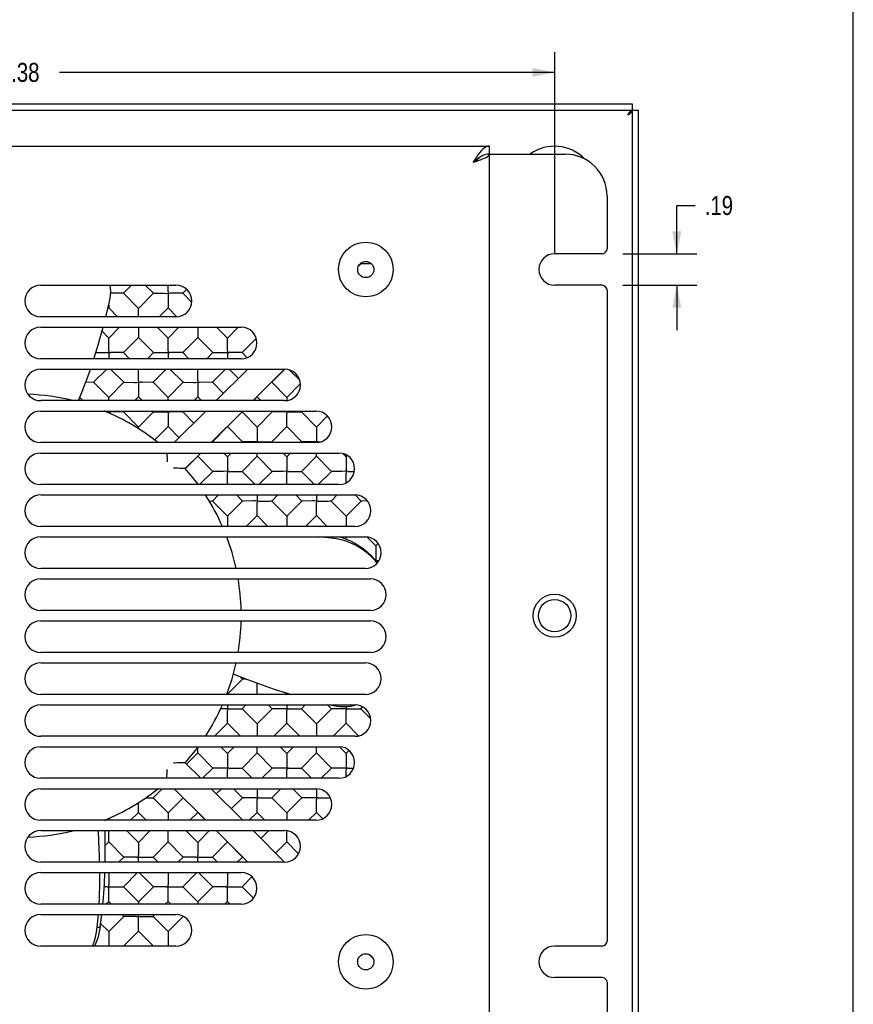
# Model space of a CAD drawing. Header units: inches. Extents: x 0 to 22.7, y 0 to 14.7.
# Tile 14 of 14: x 17.7 to 22.7, y 3.2 to 9.1. Entities that reach past the tile are written whole.
import ezdxf

# ---------------------------------------------------------------- set-up
doc = ezdxf.new("R2010")
doc.units = ezdxf.units.IN
doc.header["$LTSCALE"] = 1.246667
doc.header["$MEASUREMENT"] = 0
doc.layers.get('0').update_dxf_attribs({"linetype": 'CONTINUOUS'})
doc.layers.add('02___PRT_ALL_AXES', color=7, linetype='CONTINUOUS')
doc.styles.get("Standard").update_dxf_attribs({"font": 'txt', "width": 0.8})
doc.dimstyles.new('DIMSTYLE_1', dxfattribs={"dimtxt": 0.113333, "dimasz": 0.133333, "dimexe": 0.09, "dimexo": 0.07, "dimgap": 0.0425, "dimtad": 0, "dimtih": 1, "dimtoh": 1, "dimzin": 4, "dimdsep": 46, "dimtxsty": 'Standard', "dimblk": '_FILLED', "dimblk1": '_FILLED', "dimblk2": '_FILLED', "dimcen": 0.09, "dimadec": 0, "dimazin": 0, "dimtfac": 1, "dimtofl": 0, "dimtmove": 0, "dimatfit": 3, "dimldrblk": '_FILLED', "dimfxl": 0, "dimtolj": 1, "dimtzin": 4, "dimarcsym": 0})

# ---------------------------------------------------------------- blocks, each defined once
blk = doc.blocks.new('_FILLED')
at = {"color": 0, "linetype": 'ByBlock'}
blk.add_solid([(0, 0), (-1, 0.2), (-1, -0.2)], dxfattribs=at)
blk = doc.blocks.new('*D6')
at = {"color": 2, "linetype": 'Continuous'}
for p, q in [((14.5115, 7.6628), (14.5115, 8.8641)), ((20.8875, 7.6628), (20.8875, 8.8641)), ((14.5115, 8.7441), (17.4615, 8.7441)), ((20.8875, 8.7441), (17.9375, 8.7441))]:
    blk.add_line(p, q, dxfattribs=at)
at = {"color": 2, "linetype": 'Continuous', "xscale": 0.1333333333, "yscale": 0.1333333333, "zscale": 0.1333333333, "rotation": 180}
blk.add_blockref('_FILLED', (14.5115, 8.7441), dxfattribs=at)
at = {"color": 2, "linetype": 'Continuous', "xscale": 0.1333333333, "yscale": 0.1333333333, "zscale": 0.1333333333}
blk.add_blockref('_FILLED', (20.8875, 8.7441), dxfattribs=at)
at = {"color": 2, "linetype": 'Continuous', "insert": (17.6995, 8.8007), "char_height": 0.11333, "width": 0.362667, "attachment_point": 2, "line_spacing_factor": 0.9}
blk.add_mtext('6.38', dxfattribs=at)
blk = doc.blocks.new('*D8')
at = {"color": 2, "linetype": 'Continuous'}
for p, q in [((21.6149, 7.6634), (21.6149, 7.9506)), ((21.6149, 7.9506), (21.7249, 7.9506)), ((21.2929, 7.6634), (21.7349, 7.6634)), ((21.2929, 7.4754), (21.7349, 7.4754)), ((21.6149, 7.4754), (21.6149, 7.2088))]:
    blk.add_line(p, q, dxfattribs=at)
at = {"color": 2, "linetype": 'Continuous', "xscale": 0.1333333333, "yscale": 0.1333333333, "zscale": 0.1333333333}
for p, rotation in [((21.6149, 7.6634), 270), ((21.6149, 7.4754), 90)]:
    blk.add_blockref('_FILLED', p, dxfattribs=dict(at, rotation=rotation))
at = {"color": 2, "linetype": 'Continuous', "insert": (21.7816, 8.0073), "char_height": 0.11333, "width": 0.272, "attachment_point": 1, "line_spacing_factor": 0.9}
blk.add_mtext('.19', dxfattribs=at)

msp = doc.modelspace()

# ---------------------------------------------------------------- linework, layer by layer
at = {"color": 7, "linetype": 'Continuous'}
for p, q in [((22.6667, 0), (22.6667, 14.6667)), ((14.012, 8.5179), (21.387, 8.5179)), ((21.351, 2.4599), (21.351, 8.5539)), ((20.4975, 8.3049), (20.4975, 8.2569)), ((20.4495, 8.2429), (20.4399, 8.2372)), ((19.7172, 7.5878), (19.7336, 7.6043)), ((19.7336, 7.6043), (19.7311, 7.6068)), ((18.3656, 7.4759), (18.3171, 7.4275)), ((18.4962, 7.4275), (18.4477, 7.4759)), ((18.5834, 7.4501), (18.5834, 7.4759)), ((18.6942, 7.451), (18.6707, 7.4275)), ((18.4066, 7.338), (18.3171, 7.4275)), ((18.4962, 7.4275), (18.4066, 7.338)), ((18.5016, 7.4275), (18.5609, 7.4275)), ((18.5835, 7.4391), (18.5834, 7.4501)), ((18.5834, 7.4048), (18.5834, 7.3402)), ((18.6061, 7.4275), (18.5951, 7.4275)), ((18.7241, 7.3741), (18.6707, 7.4275)), ((18.2299, 7.3402), (18.2242, 7.3346)), ((18.2299, 7.3578), (18.2299, 7.3402)), ((18.2822, 7.2879), (18.2299, 7.3402)), ((18.4066, 7.3358), (18.4066, 7.338)), ((18.4066, 7.3284), (18.4066, 7.3358)), ((18.5834, 7.3402), (18.5311, 7.2879)), ((18.6353, 7.2883), (18.5834, 7.3402)), ((18.4067, 7.2931), (18.4066, 7.3284)), ((18.4067, 7.2879), (18.4067, 7.2931)), ((18.2946, 7.2259), (18.2299, 7.1612)), ((18.4066, 7.2259), (18.4066, 7.1635)), ((18.5834, 7.1612), (18.5187, 7.2259)), ((18.6482, 7.2259), (18.5834, 7.1612)), ((18.7602, 7.2259), (18.7602, 7.1635)), ((18.937, 7.1612), (18.8722, 7.2259)), ((19.0017, 7.2259), (18.937, 7.1612)), ((18.2299, 7.1612), (18.19, 7.2011)), ((18.2299, 7.159), (18.2299, 7.1612)), ((18.2299, 7.1516), (18.2299, 7.159)), ((18.4066, 7.1635), (18.3171, 7.0739)), ((18.4962, 7.0739), (18.4066, 7.1635)), ((18.5834, 7.159), (18.5834, 7.1612)), ((18.5834, 7.1516), (18.5834, 7.159)), ((18.7602, 7.1635), (18.6707, 7.0739)), ((18.8497, 7.0739), (18.7602, 7.1635)), ((18.937, 7.159), (18.937, 7.1612)), ((18.937, 7.1516), (18.937, 7.159)), ((19.1093, 7.159), (19.0242, 7.0739)), ((18.2299, 7.1163), (18.2299, 7.1516)), ((18.2299, 7.0965), (18.2299, 7.1163)), ((18.5834, 7.1163), (18.5834, 7.1516)), ((18.5834, 7.0965), (18.5834, 7.1163)), ((18.937, 7.1163), (18.937, 7.1516)), ((18.937, 7.0965), (18.937, 7.1163)), ((18.1527, 7.0739), (18.2074, 7.0739)), ((18.2299, 7.0855), (18.2299, 7.0965)), ((18.2299, 7.0513), (18.2299, 7.0379)), ((18.2526, 7.0739), (18.2415, 7.074)), ((18.3531, 7.0379), (18.3171, 7.0739)), ((18.4962, 7.0739), (18.4602, 7.0379)), ((18.5016, 7.0739), (18.5609, 7.0739)), ((18.5835, 7.0855), (18.5834, 7.0965)), ((18.5834, 7.0513), (18.5834, 7.0379)), ((18.6061, 7.0739), (18.5951, 7.074)), ((18.7067, 7.0379), (18.6707, 7.0739)), ((18.8497, 7.0739), (18.8137, 7.0379)), ((18.8551, 7.0739), (18.9145, 7.0739)), ((18.937, 7.0855), (18.937, 7.0965)), ((18.937, 7.0513), (18.937, 7.0379)), ((19.0535, 7.0446), (19.0242, 7.0739)), ((18.2191, 6.9759), (18.1403, 6.8972)), ((18.3194, 6.8972), (18.2406, 6.9759)), ((18.4066, 6.9748), (18.4066, 6.9759)), ((18.4067, 6.9395), (18.4066, 6.9748)), ((18.4067, 6.9198), (18.4067, 6.9395)), ((18.5727, 6.9759), (18.4939, 6.8972)), ((18.6729, 6.8972), (18.5942, 6.9759)), ((18.7602, 6.9748), (18.7602, 6.9759)), ((18.7602, 6.9395), (18.7602, 6.9748)), ((18.7602, 6.9198), (18.7602, 6.9395)), ((18.9262, 6.9759), (18.8474, 6.8972)), ((19.0585, 6.9759), (18.8705, 6.7879)), ((19.0031, 6.9205), (18.9477, 6.9759)), ((19.0905, 6.7879), (19.2784, 6.9758)), ((19.279, 6.9751), (19.201, 6.8972)), ((19.368, 6.9092), (19.3054, 6.9718)), ((18.2299, 6.8076), (18.1403, 6.8972)), ((18.3194, 6.8972), (18.2299, 6.8076)), ((18.3248, 6.8972), (18.3841, 6.8971)), ((18.4066, 6.8745), (18.4066, 6.8099)), ((18.4067, 6.9088), (18.4067, 6.9198)), ((18.4293, 6.8972), (18.4183, 6.8972)), ((18.5834, 6.8076), (18.4939, 6.8972)), ((18.6729, 6.8972), (18.5834, 6.8076)), ((18.6783, 6.8972), (18.7377, 6.8971)), ((18.7602, 6.9088), (18.7602, 6.9198)), ((18.7602, 6.8745), (18.7602, 6.8099)), ((18.9136, 6.831), (18.8474, 6.8972)), ((19.2905, 6.8076), (19.201, 6.8972)), ((19.2905, 6.8076), (19.3716, 6.8887)), ((18.0751, 6.7879), (18.057, 6.806)), ((18.2299, 6.8055), (18.2299, 6.8076)), ((18.2299, 6.798), (18.2299, 6.8055)), ((18.4066, 6.8099), (18.3847, 6.7879)), ((18.4286, 6.7879), (18.4066, 6.8099)), ((18.5834, 6.8055), (18.5834, 6.8076)), ((18.5834, 6.798), (18.5834, 6.8055)), ((18.7602, 6.8099), (18.7382, 6.7879)), ((18.7822, 6.7879), (18.7602, 6.8099)), ((19.1138, 6.8099), (19.0918, 6.7879)), ((19.1357, 6.7879), (19.1138, 6.8099)), ((18.2299, 6.7879), (18.2299, 6.798)), ((18.5834, 6.7879), (18.5834, 6.798)), ((18.2299, 6.7259), (18.2298, 6.7147)), ((18.2526, 6.7204), (18.2415, 6.7204)), ((18.3227, 6.7259), (18.3171, 6.7204)), ((18.4066, 6.6309), (18.3171, 6.7204)), ((18.4962, 6.7204), (18.4066, 6.6309)), ((18.4962, 6.7204), (18.4906, 6.7259)), ((18.5016, 6.7204), (18.5609, 6.7204)), ((18.5834, 6.6977), (18.5834, 6.6331)), ((18.6061, 6.7204), (18.5951, 6.7204)), ((18.8085, 6.7259), (18.6205, 6.5379)), ((18.6762, 6.7259), (18.6707, 6.7204)), ((18.7368, 6.6542), (18.6707, 6.7204)), ((18.8405, 6.5379), (19.0285, 6.7259)), ((19.0298, 6.7259), (19.0242, 6.7204)), ((19.1138, 6.6309), (19.0242, 6.7204)), ((19.1138, 6.6309), (19.2033, 6.7204)), ((19.2033, 6.7204), (19.1977, 6.7259)), ((19.2679, 6.7204), (19.2033, 6.7204)), ((19.2905, 6.7259), (19.2906, 6.7087)), ((19.2905, 6.6977), (19.2906, 6.7087)), ((19.3021, 6.7203), (19.3131, 6.7204)), ((19.3131, 6.7204), (19.3417, 6.7204)), ((19.3417, 6.7204), (19.3778, 6.7204)), ((19.3778, 6.7204), (19.3833, 6.7259)), ((19.4673, 6.6309), (19.3778, 6.7204)), ((19.4673, 6.6309), (19.5331, 6.6966)), ((18.4066, 6.6205), (18.4066, 6.6308)), ((18.5834, 6.6331), (18.5032, 6.5529)), ((18.6496, 6.567), (18.5834, 6.6331)), ((18.937, 6.6331), (18.8474, 6.5436)), ((19.0265, 6.5436), (18.937, 6.6331)), ((19.201, 6.5436), (19.2905, 6.6331)), ((19.3801, 6.5436), (19.2905, 6.6331)), ((19.1138, 6.6255), (19.1137, 6.5661)), ((19.4673, 6.6255), (19.4673, 6.5661)), ((18.8531, 6.5379), (18.8474, 6.5436)), ((19.0208, 6.5379), (19.0265, 6.5436)), ((19.0911, 6.5436), (19.0265, 6.5436)), ((19.1254, 6.5436), (19.1363, 6.5436)), ((19.1363, 6.5436), (19.1649, 6.5436)), ((19.1649, 6.5436), (19.201, 6.5436)), ((19.2067, 6.5379), (19.201, 6.5436)), ((19.3744, 6.5379), (19.3801, 6.5436)), ((19.4446, 6.5436), (19.3801, 6.5436)), ((19.4557, 6.5437), (19.4446, 6.5436)), ((19.4789, 6.5436), (19.4557, 6.5437)), ((19.4673, 6.5661), (19.4673, 6.5552)), ((19.4673, 6.5552), (19.4673, 6.538)), ((19.4789, 6.5436), (19.4966, 6.5436)), ((18.6863, 6.3837), (18.7785, 6.4759)), ((18.7602, 6.4564), (18.6869, 6.3831)), ((18.8497, 6.3668), (18.7602, 6.4564)), ((18.937, 6.4541), (18.9151, 6.4759)), ((18.937, 6.4541), (18.9588, 6.4759)), ((19.0242, 6.3668), (19.1138, 6.4564)), ((19.2033, 6.3668), (19.1138, 6.4564)), ((19.2905, 6.4541), (19.2687, 6.4759)), ((19.2905, 6.4541), (19.3124, 6.4759)), ((19.3778, 6.3668), (19.4673, 6.4564)), ((19.5568, 6.3668), (19.4673, 6.4564)), ((19.6441, 6.4541), (19.6257, 6.4725)), ((19.6441, 6.4541), (19.6513, 6.4613)), ((18.5776, 6.432), (18.5777, 6.4244)), ((18.937, 6.4487), (18.937, 6.3893)), ((19.2905, 6.4487), (19.2905, 6.3893)), ((19.6441, 6.4487), (19.6441, 6.3893)), ((18.7708, 6.2879), (18.8497, 6.3668)), ((18.9143, 6.3668), (18.8497, 6.3668)), ((18.9486, 6.3668), (18.9596, 6.3668)), ((18.9596, 6.3668), (18.9881, 6.3668)), ((18.9881, 6.3668), (19.0242, 6.3668)), ((19.1031, 6.2879), (19.0242, 6.3668)), ((19.1244, 6.2879), (19.2033, 6.3668)), ((19.2679, 6.3668), (19.2033, 6.3668)), ((19.3021, 6.3668), (19.3131, 6.3668)), ((19.3131, 6.3668), (19.3417, 6.3668)), ((19.3417, 6.3668), (19.3778, 6.3668)), ((19.4567, 6.2879), (19.3778, 6.3668)), ((19.4779, 6.2879), (19.5568, 6.3668)), ((19.6214, 6.3668), (19.5568, 6.3668)), ((19.6557, 6.3668), (19.6667, 6.3668)), ((19.6667, 6.3668), (19.6941, 6.3668)), ((18.8474, 6.19), (18.8833, 6.2259)), ((19.0265, 6.19), (18.9906, 6.2259)), ((19.201, 6.19), (19.2369, 6.2259)), ((19.3801, 6.19), (19.3442, 6.2259)), ((19.5546, 6.19), (19.5904, 6.2259)), ((19.7336, 6.19), (19.6976, 6.226)), ((18.8285, 6.19), (18.8326, 6.19)), ((18.937, 6.1005), (18.8474, 6.19)), ((18.937, 6.1005), (19.0265, 6.19)), ((19.1138, 6.1674), (19.1138, 6.1784)), ((19.1254, 6.19), (19.1363, 6.19)), ((19.1363, 6.19), (19.1649, 6.19)), ((19.1649, 6.19), (19.1862, 6.19)), ((19.2905, 6.1005), (19.201, 6.19)), ((19.2905, 6.1005), (19.3801, 6.19)), ((19.4673, 6.1674), (19.4674, 6.1784)), ((19.4789, 6.19), (19.4899, 6.19)), ((19.4899, 6.19), (19.5185, 6.19)), ((19.5185, 6.19), (19.5397, 6.19)), ((19.6441, 6.1005), (19.5546, 6.19)), ((19.6441, 6.1005), (19.7336, 6.19)), ((19.0489, 6.0379), (19.1138, 6.1028)), ((19.1786, 6.0379), (19.1138, 6.1028)), ((19.4024, 6.0379), (19.4673, 6.1028)), ((19.5322, 6.0379), (19.4673, 6.1028)), ((18.937, 6.0951), (18.937, 6.0379)), ((19.2905, 6.0951), (19.2905, 6.0379)), ((19.6441, 6.0951), (19.6441, 6.0379)), ((19.5552, 5.9693), (19.4791, 5.9759)), ((19.6441, 5.9631), (19.6441, 5.9759)), ((19.8209, 5.9237), (19.7695, 5.9751)), ((19.8348, 5.9377), (19.8209, 5.9237)), ((19.8209, 5.9184), (19.8208, 5.859)), ((18.937, 5.0399), (19.0265, 5.1294)), ((19.0265, 5.1294), (19.0117, 5.1441)), ((19.0491, 5.1294), (19.0265, 5.1294)), ((19.2905, 5.0399), (19.2812, 5.0491)), ((18.937, 5.0399), (18.9343, 5.0425)), ((19.1096, 5.0379), (19.1138, 5.0421)), ((19.1179, 5.0379), (19.1138, 5.0421)), ((19.2905, 5.0399), (19.2954, 5.0447)), ((18.9143, 4.9526), (18.8966, 4.9526)), ((18.937, 4.9299), (18.937, 4.941)), ((18.9486, 4.9526), (18.9596, 4.9526)), ((18.9596, 4.9526), (18.9881, 4.9526)), ((18.9881, 4.9526), (19.0242, 4.9526)), ((19.0242, 4.9526), (19.0476, 4.9759)), ((19.1138, 4.8631), (19.0242, 4.9526)), ((19.1138, 4.8631), (19.2033, 4.9526)), ((19.2033, 4.9526), (19.1799, 4.9759)), ((19.2679, 4.9526), (19.2033, 4.9526)), ((19.2905, 4.9299), (19.2906, 4.941)), ((19.3021, 4.9526), (19.3131, 4.9526)), ((19.3131, 4.9526), (19.3417, 4.9526)), ((19.3417, 4.9526), (19.3778, 4.9526)), ((19.3778, 4.9526), (19.4011, 4.9759)), ((19.4673, 4.8631), (19.3778, 4.9526)), ((19.4673, 4.8631), (19.5568, 4.9526)), ((19.5568, 4.9526), (19.5335, 4.9759)), ((19.6214, 4.9526), (19.5568, 4.9526)), ((19.6441, 4.9299), (19.6441, 4.941)), ((19.6557, 4.9526), (19.6667, 4.9526)), ((19.6667, 4.9526), (19.6952, 4.9526)), ((19.6952, 4.9526), (19.7313, 4.9526)), ((19.7313, 4.9526), (19.7428, 4.9641)), ((19.7907, 4.8933), (19.7313, 4.9526)), ((18.8596, 4.7879), (18.937, 4.8654)), ((19.0144, 4.7879), (18.937, 4.8654)), ((19.1138, 4.8577), (19.1137, 4.7984)), ((19.2131, 4.7879), (19.2905, 4.8654)), ((19.3679, 4.7879), (19.2905, 4.8654)), ((19.4673, 4.8577), (19.4673, 4.7984)), ((19.5667, 4.7879), (19.6441, 4.8654)), ((19.7188, 4.7907), (19.6441, 4.8654)), ((19.1137, 4.7984), (19.1137, 4.7879)), ((19.4673, 4.7984), (19.4673, 4.7879)), ((18.937, 4.6863), (18.8973, 4.7259)), ((18.937, 4.6863), (18.9766, 4.7259)), ((19.2905, 4.6863), (19.2509, 4.7259)), ((19.2905, 4.6863), (19.3302, 4.7259)), ((19.6441, 4.6863), (19.6047, 4.7257)), ((19.6441, 4.6863), (19.6616, 4.7038)), ((18.694, 4.6224), (18.7602, 4.6886)), ((18.8497, 4.5991), (18.7602, 4.6886)), ((18.937, 4.6809), (18.937, 4.6216)), ((19.0242, 4.5991), (19.1138, 4.6886)), ((19.2033, 4.5991), (19.1138, 4.6886)), ((19.2905, 4.6809), (19.2905, 4.6216)), ((19.3778, 4.5991), (19.4673, 4.6886)), ((19.5568, 4.5991), (19.4673, 4.6886)), ((19.6441, 4.6809), (19.6441, 4.6216)), ((18.6246, 4.6288), (18.617, 4.6288)), ((18.7785, 4.5379), (18.6863, 4.6302)), ((18.7886, 4.5379), (18.8497, 4.5991)), ((18.9143, 4.5991), (18.8497, 4.5991)), ((18.9486, 4.599), (18.9596, 4.599)), ((18.9596, 4.599), (18.9881, 4.5991)), ((18.9881, 4.5991), (19.0242, 4.5991)), ((19.0853, 4.5379), (19.0242, 4.5991)), ((19.1422, 4.5379), (19.2033, 4.5991)), ((19.2679, 4.5991), (19.2033, 4.5991)), ((19.3021, 4.599), (19.3131, 4.599)), ((19.3131, 4.599), (19.3417, 4.5991)), ((19.3417, 4.5991), (19.3629, 4.5991)), ((19.4389, 4.5379), (19.3778, 4.5991)), ((19.4957, 4.5379), (19.5568, 4.5991)), ((19.6214, 4.5991), (19.5568, 4.5991)), ((19.6557, 4.599), (19.6667, 4.599)), ((19.6667, 4.599), (19.6892, 4.5991)), ((18.5768, 4.5379), (18.5769, 4.5449)), ((18.4939, 4.4223), (18.5476, 4.4759)), ((18.6729, 4.4223), (18.6193, 4.4759)), ((18.6205, 4.4759), (18.8085, 4.2879)), ((19.0285, 4.2879), (18.8405, 4.4759)), ((18.8708, 4.4457), (18.9011, 4.4759)), ((19.0265, 4.4223), (18.9728, 4.4759)), ((19.1138, 4.4759), (19.1137, 4.4448)), ((19.201, 4.4223), (19.2547, 4.4759)), ((19.3801, 4.4223), (19.3264, 4.4759)), ((19.4673, 4.4758), (19.4673, 4.4448)), ((18.4514, 4.4223), (18.4731, 4.4223)), ((18.4731, 4.4223), (18.4939, 4.4223)), ((18.5834, 4.3328), (18.4939, 4.4223)), ((18.5834, 4.3328), (18.6729, 4.4223)), ((18.9604, 4.3561), (19.0265, 4.4223)), ((19.0911, 4.4223), (19.0265, 4.4223)), ((19.1254, 4.4222), (19.1363, 4.4223)), ((19.1363, 4.4223), (19.1649, 4.4223)), ((19.1649, 4.4223), (19.201, 4.4223)), ((19.2905, 4.3328), (19.201, 4.4223)), ((19.2905, 4.3328), (19.3801, 4.4223)), ((19.4446, 4.4223), (19.3801, 4.4223)), ((19.4789, 4.4222), (19.4899, 4.4223)), ((19.4899, 4.4223), (19.5185, 4.4223)), ((19.5185, 4.4223), (19.5397, 4.4223)), ((19.5397, 4.4223), (19.5498, 4.4223)), ((18.2299, 4.2992), (18.2299, 4.2879)), ((18.3596, 4.2879), (18.4066, 4.335)), ((18.4537, 4.2879), (18.4066, 4.335)), ((18.7131, 4.2879), (18.7602, 4.335)), ((18.8073, 4.2879), (18.7602, 4.335)), ((19.0667, 4.2879), (19.1138, 4.335)), ((19.1608, 4.2879), (19.1138, 4.335)), ((19.2905, 4.3274), (19.2905, 4.2879)), ((19.4202, 4.2879), (19.4673, 4.335)), ((19.5052, 4.2971), (19.4673, 4.335)), ((18.4066, 4.156), (18.3367, 4.2259)), ((18.4066, 4.156), (18.4766, 4.2259)), ((18.7602, 4.156), (18.6902, 4.2259)), ((18.7602, 4.156), (18.8302, 4.2259)), ((18.8705, 4.2259), (19.0585, 4.0379)), ((19.2784, 4.0381), (19.0905, 4.2259)), ((19.1371, 4.1794), (19.1837, 4.2259)), ((18.2091, 4.1375), (18.2299, 4.1583)), ((18.3194, 4.0687), (18.2299, 4.1583)), ((18.4939, 4.0687), (18.5834, 4.1583)), ((18.6729, 4.0687), (18.5834, 4.1583)), ((18.8474, 4.0687), (18.937, 4.1583)), ((19.0265, 4.0687), (18.937, 4.1583)), ((19.2244, 4.0921), (19.2905, 4.1583)), ((19.361, 4.0878), (19.2905, 4.1583)), ((18.2886, 4.0379), (18.3194, 4.0687)), ((18.3216, 4.0687), (18.3194, 4.0687)), ((18.3291, 4.0687), (18.3216, 4.0687)), ((18.3739, 4.0687), (18.3291, 4.0687)), ((18.4066, 4.0914), (18.4066, 4.0804)), ((18.4294, 4.0687), (18.4731, 4.0687)), ((18.4731, 4.0687), (18.4939, 4.0687)), ((18.5247, 4.0379), (18.4939, 4.0687)), ((18.6422, 4.0379), (18.6729, 4.0687)), ((18.6751, 4.0687), (18.673, 4.0687)), ((18.6826, 4.0687), (18.6751, 4.0687)), ((18.7275, 4.0687), (18.6826, 4.0687)), ((18.7602, 4.0914), (18.7602, 4.0804)), ((18.7829, 4.0687), (18.8267, 4.0687)), ((18.8267, 4.0687), (18.8474, 4.0687)), ((18.8782, 4.0379), (18.8474, 4.0687)), ((18.9957, 4.0379), (19.0265, 4.0687)), ((18.2299, 3.9759), (18.2299, 3.9146)), ((18.3171, 3.892), (18.4011, 3.9759)), ((18.4962, 3.892), (18.4122, 3.9759)), ((18.5834, 3.9759), (18.5834, 3.9146)), ((18.6707, 3.892), (18.7547, 3.9759)), ((18.8497, 3.892), (18.7657, 3.9759)), ((18.937, 3.9759), (18.937, 3.9146)), ((19.0242, 3.892), (19.0831, 3.9508)), ((18.2183, 3.892), (18.2032, 3.892)), ((18.2299, 3.9146), (18.2298, 3.9036)), ((18.2526, 3.8919), (18.2964, 3.892)), ((18.2964, 3.892), (18.3171, 3.892)), ((18.4066, 3.8024), (18.3171, 3.892)), ((18.4066, 3.8024), (18.4962, 3.892)), ((18.4983, 3.8919), (18.4962, 3.8919)), ((18.5058, 3.892), (18.4983, 3.8919)), ((18.5507, 3.892), (18.5058, 3.892)), ((18.5834, 3.9146), (18.5834, 3.9036)), ((18.6061, 3.8919), (18.6499, 3.892)), ((18.6499, 3.892), (18.6707, 3.892)), ((18.7602, 3.8024), (18.6707, 3.892)), ((18.7602, 3.8024), (18.8497, 3.892)), ((18.8519, 3.8919), (18.8497, 3.8919)), ((18.8594, 3.892), (18.8519, 3.8919)), ((18.9042, 3.892), (18.8594, 3.892)), ((18.937, 3.9146), (18.9369, 3.9036)), ((18.9597, 3.8919), (19.0035, 3.892)), ((19.0035, 3.892), (19.0242, 3.892)), ((19.0927, 3.8235), (19.0242, 3.892)), ((18.2131, 3.7879), (18.2299, 3.8047)), ((18.2466, 3.7879), (18.2299, 3.8047)), ((18.5667, 3.7879), (18.5834, 3.8047)), ((18.6002, 3.7879), (18.5834, 3.8047)), ((18.9202, 3.7879), (18.937, 3.8047)), ((18.9537, 3.7879), (18.937, 3.8047)), ((18.1619, 3.6513), (18.1684, 3.7259)), ((18.1793, 3.6533), (18.1886, 3.7259)), ((18.2299, 3.6257), (18.3194, 3.7152)), ((18.3194, 3.7152), (18.3086, 3.7259)), ((18.3216, 3.7152), (18.3194, 3.7152)), ((18.3291, 3.7152), (18.3216, 3.7152)), ((18.3739, 3.7152), (18.3291, 3.7152)), ((18.4294, 3.7152), (18.4731, 3.7152)), ((18.4731, 3.7152), (18.4939, 3.7152)), ((18.4939, 3.7152), (18.5047, 3.7259)), ((18.5834, 3.6257), (18.4939, 3.7152)), ((18.5834, 3.6257), (18.6729, 3.7152)), ((18.2299, 3.6257), (18.1819, 3.6736)), ((18.3171, 3.5384), (18.4066, 3.6279)), ((18.4962, 3.5384), (18.4066, 3.6279)), ((19.8069, 3.4628), (19.7804, 3.4893))]:
    msp.add_line(p, q, dxfattribs=at)
at = {"color": 3, "linetype": 'Continuous'}
for p, q in [((21.351, 8.5539), (14.048, 8.5539)), ((21.387, 2.4959), (21.387, 8.5179)), ((14.9015, 8.3049), (20.4975, 8.3049)), ((20.4399, 8.2654), (20.4303, 8.2525)), ((20.4975, 8.2569), (20.4975, 2.7569)), ((20.4975, 8.2569), (20.9495, 8.2569)), ((21.1995, 8.0069), (21.1995, 7.6934)), ((21.1695, 7.6634), (20.8875, 7.6634)), ((21.1695, 7.4754), (20.8875, 7.4754)), ((21.1995, 7.4454), (21.1995, 3.5684)), ((21.1695, 3.5384), (20.8875, 3.5384)), ((21.1695, 3.3504), (20.8875, 3.3504)), ((21.1995, 3.3204), (21.1995, 3.0069))]:
    msp.add_line(p, q, dxfattribs=at)
at = {"color": 6, "linetype": 'Continuous'}
for p, q in [((18.2129, 7.2882), (18.2351, 7.379)), ((18.2128, 7.2879), (18.2129, 7.2882)), ((19.5531, 4.9759), (19.5716, 4.9714)), ((19.6904, 4.9722), (19.7019, 4.9756))]:
    msp.add_line(p, q, dxfattribs=at)
at = {"color": 7, "linetype": 'Continuous'}
for points in [[(21.324, 8.4909), (21.3293, 8.4943), (21.3344, 8.4977), (21.339, 8.5011), (21.3431, 8.5044), (21.3465, 8.5078), (21.349, 8.5112), (21.3505, 8.5146), (21.351, 8.5179)], [(21.324, 8.4909), (21.3274, 8.4962), (21.3308, 8.5013), (21.3342, 8.5059), (21.3375, 8.51), (21.3409, 8.5134), (21.3443, 8.5159), (21.3477, 8.5174), (21.351, 8.5179)], [(20.4399, 8.2372), (20.4303, 8.2307), (20.4207, 8.2238), (20.4111, 8.2165), (20.4015, 8.2089)], [(20.4015, 8.2089), (20.4109, 8.2149), (20.4199, 8.2209), (20.4282, 8.2269), (20.4355, 8.2329), (20.4391, 8.2366)], [(20.4687, 8.2517), (20.4591, 8.2478), (20.4495, 8.2429)], [(20.4975, 8.2569), (20.4879, 8.2564), (20.4783, 8.2546), (20.4687, 8.2517)], [(19.7336, 7.6043), (19.7358, 7.6043), (19.7958, 7.6043)], [(18.2526, 7.4275), (18.2415, 7.4275), (18.2415, 7.4275)], [(18.3171, 7.4275), (18.315, 7.4275), (18.2526, 7.4275)], [(18.4962, 7.4275), (18.4983, 7.4275), (18.5016, 7.4275)], [(18.5609, 7.4275), (18.5718, 7.4274), (18.5951, 7.4275)], [(18.5835, 7.4391), (18.5834, 7.4158), (18.5834, 7.4048)], [(18.6707, 7.4275), (18.6686, 7.4275), (18.6061, 7.4275)], [(18.2074, 7.0739), (18.2183, 7.0739), (18.2415, 7.074)], [(18.2299, 7.0855), (18.2298, 7.0623), (18.2299, 7.0513)], [(18.3171, 7.0739), (18.315, 7.0739), (18.2526, 7.0739)], [(18.4962, 7.0739), (18.4983, 7.074), (18.5016, 7.0739)], [(18.5609, 7.0739), (18.5718, 7.0739), (18.5951, 7.074)], [(18.5835, 7.0855), (18.5834, 7.0623), (18.5834, 7.0513)], [(18.6707, 7.0739), (18.6686, 7.0739), (18.6061, 7.0739)], [(18.8497, 7.0739), (18.8519, 7.074), (18.8551, 7.0739)], [(18.9145, 7.0739), (18.9254, 7.0739), (18.9486, 7.074)], [(18.937, 7.0855), (18.9369, 7.0623), (18.937, 7.0513)], [(19.0242, 7.0739), (19.0221, 7.0739), (18.9486, 7.074)], [(18.1403, 6.8972), (18.1382, 6.8971), (18.0924, 6.8972)], [(18.3194, 6.8972), (18.3216, 6.8972), (18.3248, 6.8972)], [(18.3841, 6.8971), (18.3951, 6.8971), (18.4183, 6.8972)], [(18.4067, 6.9088), (18.4066, 6.8855), (18.4066, 6.8745)], [(18.4939, 6.8972), (18.4918, 6.8971), (18.4293, 6.8972)], [(18.673, 6.8972), (18.6751, 6.8972), (18.6783, 6.8972)], [(18.7377, 6.8971), (18.7486, 6.8971), (18.7719, 6.8972)], [(18.7602, 6.9088), (18.7602, 6.8855), (18.7602, 6.8745)], [(18.8474, 6.8972), (18.8453, 6.8971), (18.7719, 6.8972)], [(19.2905, 6.8076), (19.2905, 6.8055), (19.2905, 6.8022), (19.2905, 6.7889)], [(18.2172, 6.7203), (18.2183, 6.7203), (18.2415, 6.7204)], [(18.3171, 6.7204), (18.315, 6.7204), (18.2526, 6.7204)], [(18.4962, 6.7204), (18.4983, 6.7204), (18.5016, 6.7204)], [(18.5609, 6.7204), (18.5718, 6.7203), (18.5951, 6.7204)], [(18.5834, 6.7259), (18.5834, 6.7087), (18.5834, 6.6977)], [(18.6707, 6.7204), (18.6686, 6.7204), (18.6061, 6.7204)], [(19.3021, 6.7203), (19.2789, 6.7204), (19.2679, 6.7204)], [(19.2905, 6.6331), (19.2905, 6.6352), (19.2905, 6.6977)], [(19.1138, 6.6308), (19.1138, 6.6287), (19.1138, 6.6255)], [(19.4673, 6.6308), (19.4673, 6.6287), (19.4673, 6.6255)], [(19.1254, 6.5436), (19.1021, 6.5437), (19.0911, 6.5436)], [(19.1137, 6.5661), (19.1137, 6.5552), (19.1138, 6.5379)], [(18.5768, 6.4759), (18.5769, 6.469), (18.5771, 6.4621)], [(18.5771, 6.4621), (18.5774, 6.4472), (18.5776, 6.432)], [(18.937, 6.4541), (18.937, 6.4519), (18.937, 6.4487)], [(19.1137, 6.4564), (19.1137, 6.4585), (19.1138, 6.4759)], [(19.2905, 6.4541), (19.2905, 6.4519), (19.2905, 6.4487)], [(19.4673, 6.4564), (19.4673, 6.4585), (19.4673, 6.4759)], [(19.6441, 6.4541), (19.6441, 6.4519), (19.6441, 6.4487)], [(18.6398, 6.3848), (18.6246, 6.385), (18.617, 6.3851)], [(18.6788, 6.3839), (18.668, 6.3842), (18.6616, 6.3844), (18.6546, 6.3845), (18.6398, 6.3848)], [(18.6863, 6.3837), (18.6853, 6.3837), (18.6827, 6.3838), (18.6788, 6.3839)], [(18.9486, 6.3668), (18.9253, 6.3669), (18.9143, 6.3668)], [(18.937, 6.3893), (18.9369, 6.3784), (18.937, 6.3552)], [(18.937, 6.2879), (18.937, 6.3441), (18.937, 6.3552)], [(19.3021, 6.3668), (19.2789, 6.3669), (19.2679, 6.3668)], [(19.2905, 6.3893), (19.2905, 6.3784), (19.2906, 6.3552)], [(19.2905, 6.2879), (19.2905, 6.3441), (19.2906, 6.3552)], [(19.6557, 6.3668), (19.6324, 6.3669), (19.6214, 6.3668)], [(19.6441, 6.3893), (19.644, 6.3784), (19.6441, 6.3552)], [(19.6441, 6.2982), (19.6441, 6.3441), (19.6441, 6.3552)], [(19.1137, 6.2259), (19.1137, 6.2126), (19.1137, 6.2016), (19.1138, 6.1784)], [(19.4673, 6.2259), (19.4673, 6.2126), (19.4673, 6.2016), (19.4674, 6.1784)], [(18.8326, 6.19), (18.8421, 6.1901), (18.8453, 6.1901), (18.8474, 6.1901)], [(19.0911, 6.1901), (19.0317, 6.19), (19.0286, 6.19), (19.0265, 6.19)], [(19.1254, 6.19), (19.1021, 6.1901), (19.0911, 6.1901)], [(19.1137, 6.1028), (19.1137, 6.1049), (19.1138, 6.1674)], [(19.1862, 6.19), (19.1956, 6.1901), (19.1989, 6.1901), (19.201, 6.1901)], [(19.4446, 6.1901), (19.3853, 6.19), (19.3822, 6.19), (19.3801, 6.19)], [(19.4789, 6.19), (19.4557, 6.1901), (19.4446, 6.1901)], [(19.4673, 6.1028), (19.4673, 6.1049), (19.4673, 6.1674)], [(19.5397, 6.19), (19.5492, 6.1901), (19.5524, 6.1901), (19.5546, 6.1901)], [(19.7712, 6.1901), (19.7388, 6.19), (19.7357, 6.19), (19.7336, 6.19)], [(18.937, 6.1005), (18.937, 6.0984), (18.937, 6.0951)], [(19.2905, 6.1005), (19.2905, 6.0984), (19.2905, 6.0951)], [(19.6441, 6.1005), (19.6441, 6.0984), (19.6441, 6.0951)], [(18.9788, 5.9759), (18.9633, 5.9752), (18.9334, 5.9738)], [(19.5552, 5.9693), (19.5555, 5.972), (19.5556, 5.9748), (19.5556, 5.9759)], [(19.8209, 5.9237), (19.8209, 5.9216), (19.8209, 5.9184)], [(19.8208, 5.859), (19.8208, 5.8481), (19.8209, 5.8365)], [(19.8209, 5.8365), (19.8325, 5.8365), (19.8412, 5.8365)], [(19.1137, 5.0421), (19.1137, 5.0442), (19.1138, 5.105)], [(18.9486, 4.9526), (18.9253, 4.9527), (18.9143, 4.9526)], [(18.937, 4.9759), (18.9369, 4.9642), (18.937, 4.941)], [(18.937, 4.8654), (18.937, 4.8675), (18.937, 4.9299)], [(19.3021, 4.9526), (19.2789, 4.9527), (19.2679, 4.9526)], [(19.2905, 4.9759), (19.2905, 4.9642), (19.2906, 4.941)], [(19.2905, 4.8654), (19.2905, 4.8675), (19.2905, 4.9299)], [(19.6557, 4.9526), (19.6324, 4.9527), (19.6214, 4.9526)], [(19.644, 4.9653), (19.644, 4.9642), (19.6441, 4.941)], [(19.6441, 4.8654), (19.6441, 4.8675), (19.6441, 4.9299)], [(19.1138, 4.8631), (19.1138, 4.8609), (19.1138, 4.8577)], [(19.4673, 4.8631), (19.4673, 4.8609), (19.4673, 4.8577)], [(18.7602, 4.6886), (18.7602, 4.6907), (18.7602, 4.7226)], [(19.1137, 4.6886), (19.1137, 4.6907), (19.1138, 4.7259)], [(19.4673, 4.6886), (19.4673, 4.6907), (19.4673, 4.7259)], [(18.937, 4.6863), (18.937, 4.6841), (18.937, 4.6809)], [(19.2905, 4.6863), (19.2905, 4.6841), (19.2905, 4.6809)], [(19.6441, 4.6863), (19.6441, 4.6841), (19.6441, 4.6809)], [(18.5774, 4.5667), (18.5776, 4.5819), (18.5777, 4.5895)], [(18.6546, 4.6294), (18.6398, 4.6291), (18.6246, 4.6288)], [(18.668, 4.6297), (18.6616, 4.6295), (18.6546, 4.6294)], [(18.6863, 4.6302), (18.6853, 4.6302), (18.6827, 4.6301), (18.6788, 4.63), (18.668, 4.6297)], [(18.9486, 4.599), (18.9253, 4.5991), (18.9143, 4.5991)], [(18.937, 4.6216), (18.9369, 4.6106), (18.937, 4.5874)], [(18.937, 4.5379), (18.937, 4.5764), (18.937, 4.5874)], [(19.3021, 4.599), (19.2789, 4.5991), (19.2679, 4.5991)], [(19.2905, 4.6216), (19.2905, 4.6106), (19.2906, 4.5874)], [(19.2905, 4.5379), (19.2905, 4.5764), (19.2906, 4.5874)], [(19.3629, 4.5991), (19.3724, 4.5991), (19.3756, 4.5991), (19.3778, 4.5991)], [(19.6557, 4.599), (19.6324, 4.5991), (19.6214, 4.5991)], [(19.6441, 4.6216), (19.644, 4.6106), (19.6441, 4.5874)], [(19.6441, 4.5482), (19.6441, 4.5764), (19.6441, 4.5874)], [(18.5769, 4.5449), (18.5771, 4.5518), (18.5774, 4.5667)], [(19.1254, 4.4222), (19.1021, 4.4223), (19.0911, 4.4223)], [(19.1137, 4.4448), (19.1137, 4.4339), (19.1138, 4.4106)], [(19.1137, 4.335), (19.1137, 4.3371), (19.1138, 4.4106)], [(19.4789, 4.4222), (19.4557, 4.4223), (19.4446, 4.4223)], [(19.4673, 4.4448), (19.4673, 4.4339), (19.4674, 4.4106)], [(19.4673, 4.335), (19.4673, 4.3371), (19.4674, 4.4106)], [(18.4066, 4.335), (18.4066, 4.3372), (18.4067, 4.3934)], [(18.5834, 4.3328), (18.5834, 4.3307), (18.5834, 4.2879)], [(19.2905, 4.3328), (19.2905, 4.3306), (19.2905, 4.3274)], [(18.1757, 4.0379), (18.1748, 4.0782), (18.1717, 4.1609), (18.1686, 4.2259)], [(18.2086, 4.0379), (18.2092, 4.0756), (18.2091, 4.1575), (18.2081, 4.2259)], [(18.2299, 4.1583), (18.2299, 4.1604), (18.2299, 4.2259)], [(18.5834, 4.1583), (18.5834, 4.1604), (18.5834, 4.2259)], [(19.2905, 4.1583), (19.2905, 4.1604), (19.2905, 4.2249)], [(18.4066, 4.156), (18.4067, 4.1539), (18.4066, 4.0914)], [(18.7602, 4.156), (18.7602, 4.1539), (18.7602, 4.0914)], [(18.3951, 4.0688), (18.3841, 4.0687), (18.3739, 4.0687)], [(18.3951, 4.0688), (18.4183, 4.0687), (18.4294, 4.0687)], [(18.4067, 4.0379), (18.4067, 4.0461), (18.4067, 4.0571), (18.4066, 4.0804)], [(18.7486, 4.0688), (18.7377, 4.0687), (18.7275, 4.0687)], [(18.7486, 4.0688), (18.7719, 4.0687), (18.7829, 4.0687)], [(18.7602, 4.0379), (18.7602, 4.0461), (18.7602, 4.0571), (18.7602, 4.0804)], [(18.1723, 3.7879), (18.1744, 3.8254), (18.1766, 3.9106), (18.1766, 3.9759)], [(18.1951, 3.7879), (18.1987, 3.8256), (18.2045, 3.9099), (18.2071, 3.9759)], [(18.2183, 3.892), (18.2415, 3.8919), (18.2526, 3.8919)], [(18.2299, 3.8694), (18.2299, 3.8803), (18.2298, 3.9036)], [(18.5718, 3.892), (18.5609, 3.892), (18.5507, 3.892)], [(18.5718, 3.892), (18.5951, 3.8919), (18.6061, 3.8919)], [(18.5834, 3.8694), (18.5835, 3.8803), (18.5834, 3.9036)], [(18.9254, 3.892), (18.9144, 3.892), (18.9042, 3.892)], [(18.9254, 3.892), (18.9486, 3.8919), (18.9597, 3.8919)], [(18.937, 3.8694), (18.937, 3.8803), (18.9369, 3.9036)], [(18.2299, 3.8047), (18.2299, 3.8069), (18.2299, 3.8694)], [(18.5834, 3.8047), (18.5834, 3.8069), (18.5834, 3.8694)], [(18.937, 3.8047), (18.937, 3.8069), (18.937, 3.8694)], [(18.4066, 3.8024), (18.4067, 3.8003), (18.4066, 3.7879)], [(18.7602, 3.8024), (18.7602, 3.8003), (18.7602, 3.7879)], [(18.3951, 3.7152), (18.3841, 3.7152), (18.3739, 3.7152)], [(18.3951, 3.7152), (18.4183, 3.7151), (18.4294, 3.7152)], [(18.4067, 3.6926), (18.4067, 3.7036), (18.4066, 3.7259)], [(18.1619, 3.6513), (18.1646, 3.6509), (18.1674, 3.6508), (18.1702, 3.6511), (18.1732, 3.6515), (18.1762, 3.6523), (18.1793, 3.6533)], [(18.4066, 3.6279), (18.4066, 3.6301), (18.4067, 3.6926)], [(18.2299, 3.6256), (18.2299, 3.6235), (18.2299, 3.5611)], [(18.5834, 3.6256), (18.5834, 3.6235), (18.5834, 3.5611)], [(18.2299, 3.5611), (18.2298, 3.55), (18.2299, 3.5384)], [(18.5834, 3.5611), (18.5834, 3.55), (18.5834, 3.5384)]]:
    msp.add_lwpolyline(points, dxfattribs=at)
at = {"color": 3, "linetype": 'Continuous'}
for points in [[(20.4975, 8.3049), (20.4879, 8.3038), (20.4783, 8.3002), (20.4687, 8.2945), (20.4591, 8.2866), (20.4495, 8.2768), (20.4399, 8.2654)], [(20.4015, 8.2089), (20.4165, 8.2137), (20.4311, 8.2185), (20.4452, 8.2234), (20.4581, 8.2282), (20.4694, 8.2329), (20.4791, 8.2377), (20.4871, 8.2425), (20.4929, 8.2474), (20.4964, 8.2522), (20.4975, 8.2569)], [(20.4303, 8.2525), (20.4207, 8.2386), (20.4111, 8.224), (20.4015, 8.2089)]]:
    msp.add_lwpolyline(points, dxfattribs=at)
at = {"color": 6, "linetype": 'Continuous'}
for points in [[(18.2351, 7.379), (18.2389, 7.3987), (18.2411, 7.4184), (18.2418, 7.4385), (18.2409, 7.4585), (18.2387, 7.4759)], [(18.1414, 7.0379), (18.1632, 7.1074), (18.1891, 7.1977), (18.1965, 7.2259)], [(18.0497, 6.7879), (18.072, 6.8429), (18.1047, 6.9298), (18.1206, 6.9759)], [(19.83, 5.8206), (19.8179, 5.8349), (19.7966, 5.8569), (19.7741, 5.8771), (19.7504, 5.8955), (19.7255, 5.912), (19.6995, 5.9266), (19.6725, 5.9394), (19.6444, 5.9501), (19.6154, 5.9587), (19.5856, 5.9651), (19.5552, 5.9693)], [(19.6046, 5.9759), (19.6129, 5.9738), (19.6417, 5.9641), (19.6697, 5.9523), (19.6967, 5.9386), (19.7227, 5.9229), (19.7475, 5.9053), (19.7712, 5.886), (19.7937, 5.8648), (19.8149, 5.842), (19.8312, 5.8219)], [(18.9722, 5.1602), (19.0355, 5.1345), (19.1224, 5.1018), (19.2106, 5.0714), (19.3, 5.0432), (19.3185, 5.0379)], [(19.5716, 4.9714), (19.5913, 4.9676), (19.611, 4.9653), (19.6311, 4.9647), (19.6511, 4.9656), (19.6709, 4.9681), (19.6904, 4.9722)], [(18.1335, 3.5379), (18.1427, 3.5621), (18.1513, 3.5911), (18.1577, 3.6208), (18.1619, 3.6513)], [(18.1793, 3.6533), (18.1739, 3.6231), (18.1664, 3.5936), (18.1567, 3.5648), (18.1454, 3.5379)]]:
    msp.add_lwpolyline(points, dxfattribs=at)
at = {"color": 7, "linetype": 'Continuous'}
for centre, radius in [((19.762, 7.5694), 0.163), ((19.762, 7.5694), 0.0485), ((20.887, 5.5069), 0.128), ((19.762, 3.4444), 0.163), ((19.762, 3.4444), 0.0485)]:
    msp.add_circle(centre, radius, dxfattribs=at)
for centre, radius, start, end in [((20.887, 8.0539), 0.25, 43.7946, 125.68875), ((17.6995, 5.5069), 1.32, 76.13237, 87.80345), ((17.6995, 5.5069), 1.32, 51.38819, 67.52829), ((17.6995, 5.5069), 1.32, 36.29739, 41.62186), ((17.6995, 5.5069), 1.32, 23.73391, 33.03071), ((17.6995, 5.5069), 1.32, 12.29243, 20.8232), ((17.6995, 5.5069), 1.32, 1.34677, 9.55567), ((17.6995, 5.5069), 1.32, 350.44433, 358.65323), ((17.6995, 5.5069), 1.32, 339.1768, 347.70757), ((17.6995, 5.5069), 1.32, 326.96929, 336.26609), ((17.6995, 5.5069), 1.32, 318.37814, 323.70261), ((17.6995, 5.5069), 1.32, 292.47202, 308.61181), ((17.6995, 5.5069), 1.32, 272.19662, 283.86763)]:
    msp.add_arc(centre, radius, start, end, dxfattribs=at)
at = {"color": 3, "linetype": 'Continuous'}
for centre, radius, start, end in [((20.9495, 8.0069), 0.25, 0, 90), ((21.1695, 7.6934), 0.03, 270, 360), ((21.1695, 7.4454), 0.03, 0, 90), ((21.1695, 3.5684), 0.03, 270, 360), ((21.1695, 3.3204), 0.03, 0, 90)]:
    msp.add_arc(centre, radius, start, end, dxfattribs=at)
at = {"layer": '02___PRT_ALL_AXES', "color": 3, "linetype": 'Continuous'}
for p, q in [((17.8248, 7.4759), (18.6307, 7.4759)), ((18.6307, 7.2879), (17.8248, 7.2879)), ((17.8248, 7.2259), (19.0194, 7.2259)), ((19.0194, 7.0379), (17.8248, 7.0379)), ((17.8248, 6.9759), (19.2782, 6.9759)), ((19.2782, 6.7879), (17.8248, 6.7879)), ((17.8248, 6.7259), (19.4651, 6.7259)), ((19.4651, 6.5379), (17.8248, 6.5379)), ((17.8248, 6.4759), (19.6014, 6.4759)), ((19.6014, 6.2879), (17.8248, 6.2879)), ((17.8248, 6.2259), (19.6976, 6.2259)), ((19.6976, 6.0379), (17.8248, 6.0379)), ((17.8248, 5.9759), (19.7592, 5.9759)), ((19.7592, 5.7879), (17.8248, 5.7879)), ((17.8248, 5.7259), (19.7893, 5.7259)), ((19.7893, 5.5379), (17.8248, 5.5379)), ((17.8248, 5.4759), (19.7893, 5.4759)), ((19.7893, 5.2879), (17.8248, 5.2879)), ((17.8248, 5.2259), (19.7592, 5.2259)), ((19.7592, 5.0379), (17.8248, 5.0379)), ((17.8248, 4.9759), (19.6976, 4.9759)), ((19.6976, 4.7879), (17.8248, 4.7879)), ((17.8248, 4.7259), (19.6014, 4.7259)), ((19.6014, 4.5379), (17.8248, 4.5379)), ((17.8248, 4.4759), (19.4651, 4.4759)), ((19.4651, 4.2879), (17.8248, 4.2879)), ((17.8248, 4.2259), (19.2782, 4.2259)), ((19.2782, 4.0379), (17.8248, 4.0379)), ((17.8248, 3.9759), (19.0194, 3.9759)), ((19.0194, 3.7879), (17.8248, 3.7879)), ((17.8248, 3.7259), (18.6307, 3.7259)), ((18.6307, 3.5379), (17.8248, 3.5379))]:
    msp.add_line(p, q, dxfattribs=at)
msp.add_circle((20.887, 5.5069), 0.0965, dxfattribs=at)
for centre, start, end in [((20.8875, 7.5694), 90, 270), ((17.8248, 7.3819), 90, 270), ((18.6307, 7.3819), 270, 90), ((17.8248, 7.1319), 90, 270), ((19.0194, 7.1319), 270, 90), ((17.8248, 6.8819), 90, 270), ((19.2782, 6.8819), 270, 90), ((17.8248, 6.6319), 90, 270), ((19.4651, 6.6319), 270, 90), ((17.8248, 6.3819), 90, 270), ((19.6014, 6.3819), 270, 90), ((17.8248, 6.1319), 90, 270), ((19.6976, 6.1319), 270, 90), ((17.8248, 5.8819), 90, 270), ((19.7592, 5.8819), 270, 90), ((17.8248, 5.6319), 90, 270), ((19.7893, 5.6319), 270, 90), ((17.8248, 5.3819), 90, 270), ((19.7893, 5.3819), 270, 90), ((17.8248, 5.1319), 90, 270), ((19.7592, 5.1319), 270, 90), ((17.8248, 4.8819), 90, 270), ((19.6976, 4.8819), 270, 90), ((17.8248, 4.6319), 90, 270), ((19.6014, 4.6319), 270, 90), ((17.8248, 4.3819), 90, 270), ((19.4651, 4.3819), 270, 90), ((17.8248, 4.1319), 90, 270), ((19.2782, 4.1319), 270, 90), ((17.8248, 3.8819), 90, 270), ((19.0194, 3.8819), 270, 90), ((17.8248, 3.6319), 90, 270), ((18.6307, 3.6319), 270, 90), ((20.8875, 3.4444), 90, 270)]:
    msp.add_arc(centre, 0.094, start, end, dxfattribs=at)

# ---------------------------------------------------------------- dimensions: what is measured, and where the dimension line sits
at = {"color": 2, "linetype": 'Continuous'}
dim = msp.add_linear_dim(base=(20.8875, 8.7441), p1=(14.5115, 7.5928), p2=(20.8875, 7.5928), dimstyle='DIMSTYLE_1', dxfattribs=at)
dim.commit()
dim.dimension.update_dxf_attribs({"geometry": '*D6', "text_midpoint": (17.6995, 8.7441), "dimtype": 160})
dim = msp.add_linear_dim(base=(21.6149, 7.6634), p1=(21.2229, 7.4754), p2=(21.2229, 7.6634), angle=90, dimstyle='DIMSTYLE_1', dxfattribs=at)
dim.commit()
dim.dimension.update_dxf_attribs({"geometry": '*D8', "text_midpoint": (21.9176, 7.9506), "dimtype": 160})

doc.saveas('drawing.dxf')
